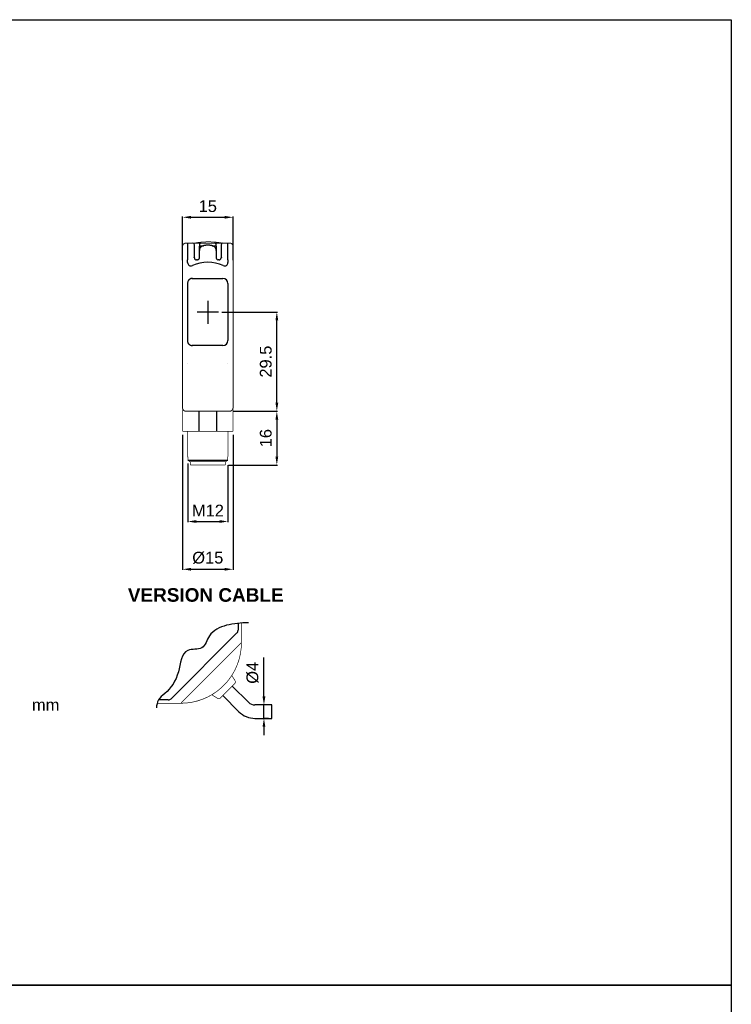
# Model space of a CAD drawing. Extents: x 1821 to 2621, y 925 to 1499.
# Tile 8 of 8: x 2409 to 2621, y 1206 to 1499. Entities that reach past the tile are written whole.
import ezdxf

# ---------------------------------------------------------------- set-up
doc = ezdxf.new("R2010")
doc.units = 0
doc.header["$MEASUREMENT"] = 0
doc.linetypes.add('HIDDENNEW00', pattern=[4.5, 3, -1.5])
doc.linetypes.add('TRATTEGGIATA2', pattern=[0.375, 0.25, -0.125])
doc.layers.get('0').update_dxf_attribs({"linetype": 'CONTINUOUS'})
doc.layers.get('DEFPOINTS').update_dxf_attribs({"linetype": 'CONTINUOUS'})
doc.layers.add('DISEGNO', color=3, linetype='HIDDENNEW00')
doc.layers.add('TRATTEGGIO', color=7, linetype='TRATTEGGIATA2')
doc.styles.add('QUOTE', font='ARIAL.TTF', dxfattribs={"height": 3.5})
doc.dimstyles.new('QUOTE', dxfattribs={"dimscale": 0, "dimtxt": 2.5, "dimasz": 2.5, "dimexe": 0.18, "dimexo": 1, "dimgap": 1.5, "dimtad": 1, "dimdec": 1, "dimzin": 0, "dimdsep": 46, "dimtxsty": 'QUOTE', "dimcen": 0.09, "dimadec": 0, "dimazin": 0, "dimtm": -0.1, "dimtfac": 0.5, "dimtdec": 1, "dimtmove": 0, "dimatfit": 0, "dimfxl": 0, "dimtolj": 2, "dimtzin": 0, "dimarcsym": 0})

# ---------------------------------------------------------------- blocks, each defined once
blk = doc.blocks.new('*D69')
at = {"layer": 'DEFPOINTS', "color": 0, "linetype": 'ByBlock'}
for p in [(2481.89, 1295.11), (2484.2, 1295.11), (2484.2, 1291.11)]:
    blk.add_point(p, dxfattribs=at)
at = {"layer": 'TRATTEGGIO', "color": 0, "linetype": 'ByBlock', "lineweight": -2}
for p, q in [((2481.89, 1297.61), (2481.89, 1309.2)), ((2483.2, 1295.11), (2481.71, 1295.11)), ((2481.89, 1291.11), (2481.89, 1295.11)), ((2483.2, 1291.11), (2481.71, 1291.11)), ((2481.89, 1288.61), (2481.89, 1286.11))]:
    blk.add_line(p, q, dxfattribs=at)
at = {"layer": 'TRATTEGGIO', "color": 0, "linetype": 'ByBlock'}
for points in [[(2481.47, 1297.61), (2482.31, 1297.61), (2481.89, 1295.11)], [(2481.47, 1288.61), (2482.31, 1288.61), (2481.89, 1291.11)]]:
    blk.add_solid(points, dxfattribs=at)
at = {"layer": 'TRATTEGGIO', "color": 0, "linetype": 'ByBlock', "insert": (2478.51, 1304.66), "char_height": 3.5, "attachment_point": 5, "rotation": 90, "style": 'QUOTE'}
blk.add_mtext('\\A2;%%c4', dxfattribs=at)
blk = doc.blocks.new('*D70')
at = {"layer": 'DEFPOINTS', "color": 0, "linetype": 'ByBlock'}
for p in [(2457.69, 1376.42), (2472.69, 1376.42), (2472.69, 1335.43)]:
    blk.add_point(p, dxfattribs=at)
at = {"layer": 'TRATTEGGIO', "color": 0, "linetype": 'ByBlock', "lineweight": -2}
for p, q in [((2457.69, 1375.42), (2457.69, 1335.25)), ((2472.69, 1375.42), (2472.69, 1335.25)), ((2460.19, 1335.43), (2470.19, 1335.43))]:
    blk.add_line(p, q, dxfattribs=at)
at = {"layer": 'TRATTEGGIO', "color": 0, "linetype": 'ByBlock'}
for points in [[(2460.19, 1335.85), (2460.19, 1335.02), (2457.69, 1335.43)], [(2470.19, 1335.85), (2470.19, 1335.02), (2472.69, 1335.43)]]:
    blk.add_solid(points, dxfattribs=at)
at = {"layer": 'TRATTEGGIO', "color": 0, "linetype": 'ByBlock', "insert": (2465.19, 1338.82), "char_height": 3.5, "attachment_point": 5, "style": 'QUOTE'}
blk.add_mtext('\\A2;%%c15', dxfattribs=at)
blk = doc.blocks.new('*D71')
at = {"layer": 'DEFPOINTS', "color": 0, "linetype": 'ByBlock'}
for p in [(2471.69, 1382.42), (2470.39, 1366.42), (2485.72, 1366.42)]:
    blk.add_point(p, dxfattribs=at)
at = {"layer": 'TRATTEGGIO', "color": 0, "linetype": 'ByBlock', "lineweight": -2}
for p, q in [((2472.69, 1382.42), (2485.9, 1382.42)), ((2485.72, 1379.92), (2485.72, 1368.92)), ((2471.39, 1366.42), (2485.9, 1366.42))]:
    blk.add_line(p, q, dxfattribs=at)
at = {"layer": 'TRATTEGGIO', "color": 0, "linetype": 'ByBlock'}
for points in [[(2485.31, 1379.92), (2486.14, 1379.92), (2485.72, 1382.42)], [(2485.31, 1368.92), (2486.14, 1368.92), (2485.72, 1366.42)]]:
    blk.add_solid(points, dxfattribs=at)
at = {"layer": 'TRATTEGGIO', "color": 0, "linetype": 'ByBlock', "insert": (2482.44, 1374.42), "char_height": 3.5, "attachment_point": 5, "rotation": 90, "style": 'QUOTE'}
blk.add_mtext('\\A2;16', dxfattribs=at)
blk = doc.blocks.new('*D72')
at = {"layer": 'DEFPOINTS', "color": 0, "linetype": 'ByBlock'}
for p in [(2459.27, 1367.92), (2471.19, 1367.42), (2471.19, 1349.63)]:
    blk.add_point(p, dxfattribs=at)
at = {"layer": 'TRATTEGGIO', "color": 0, "linetype": 'ByBlock', "lineweight": -2}
for p, q in [((2459.27, 1366.92), (2459.27, 1349.45)), ((2471.19, 1366.42), (2471.19, 1349.45)), ((2461.77, 1349.63), (2468.69, 1349.63))]:
    blk.add_line(p, q, dxfattribs=at)
at = {"layer": 'TRATTEGGIO', "color": 0, "linetype": 'ByBlock'}
for points in [[(2461.77, 1350.05), (2461.77, 1349.22), (2459.27, 1349.63)], [(2468.69, 1350.05), (2468.69, 1349.22), (2471.19, 1349.63)]]:
    blk.add_solid(points, dxfattribs=at)
at = {"layer": 'TRATTEGGIO', "color": 0, "linetype": 'ByBlock', "insert": (2465.23, 1352.89), "char_height": 3.5, "attachment_point": 5, "style": 'QUOTE'}
blk.add_mtext('\\A2;M12', dxfattribs=at)
blk = doc.blocks.new('*D73')
at = {"layer": 'DEFPOINTS', "color": 0, "linetype": 'ByBlock'}
for p in [(2468.36, 1411.92), (2485.72, 1411.92), (2471.69, 1382.42)]:
    blk.add_point(p, dxfattribs=at)
at = {"layer": 'TRATTEGGIO', "color": 0, "linetype": 'ByBlock', "lineweight": -2}
for p, q in [((2469.36, 1411.92), (2485.9, 1411.92)), ((2485.72, 1384.92), (2485.72, 1409.42)), ((2472.69, 1382.42), (2485.9, 1382.42))]:
    blk.add_line(p, q, dxfattribs=at)
at = {"layer": 'TRATTEGGIO', "color": 0, "linetype": 'ByBlock'}
for points in [[(2485.31, 1409.42), (2486.14, 1409.42), (2485.72, 1411.92)], [(2485.31, 1384.92), (2486.14, 1384.92), (2485.72, 1382.42)]]:
    blk.add_solid(points, dxfattribs=at)
at = {"layer": 'TRATTEGGIO', "color": 0, "linetype": 'ByBlock', "insert": (2482.44, 1397.17), "char_height": 3.5, "attachment_point": 5, "rotation": 90, "style": 'QUOTE'}
blk.add_mtext('\\A2;29.5', dxfattribs=at)
blk = doc.blocks.new('*D74')
at = {"layer": 'DEFPOINTS', "color": 0, "linetype": 'ByBlock'}
for p in [(2472.69, 1440.09), (2457.69, 1426.3), (2472.69, 1426.3)]:
    blk.add_point(p, dxfattribs=at)
at = {"layer": 'TRATTEGGIO', "color": 0, "linetype": 'ByBlock', "lineweight": -2}
for p, q in [((2457.69, 1427.3), (2457.69, 1440.27)), ((2460.19, 1440.09), (2470.19, 1440.09)), ((2472.69, 1427.3), (2472.69, 1440.27))]:
    blk.add_line(p, q, dxfattribs=at)
at = {"layer": 'TRATTEGGIO', "color": 0, "linetype": 'ByBlock'}
for points in [[(2460.19, 1440.5), (2460.19, 1439.67), (2457.69, 1440.09)], [(2470.19, 1440.5), (2470.19, 1439.67), (2472.69, 1440.09)]]:
    blk.add_solid(points, dxfattribs=at)
at = {"layer": 'TRATTEGGIO', "color": 0, "linetype": 'ByBlock', "insert": (2465.19, 1443.38), "char_height": 3.5, "attachment_point": 5, "style": 'QUOTE'}
blk.add_mtext('\\A2;15', dxfattribs=at)

msp = doc.modelspace()

# ---------------------------------------------------------------- linework, layer by layer
at = {"color": 7, "linetype": 'Continuous'}
for p, q in [((2459.19, 1432.42), (2459.19, 1427.42)), ((2461.19, 1428.1), (2461.19, 1431.92)), ((2462.69, 1431.92), (2462.69, 1431.52)), ((2462.69, 1430.21), (2462.69, 1431.52)), ((2462.79, 1431.62), (2463.87, 1431.62)), ((2466.51, 1431.62), (2467.59, 1431.62)), ((2467.69, 1431.52), (2467.69, 1431.92)), ((2467.69, 1431.52), (2467.69, 1430.21)), ((2469.19, 1431.92), (2469.19, 1428.1)), ((2471.19, 1427.42), (2471.19, 1432.42)), ((2462.69, 1428.02), (2462.69, 1430.21)), ((2467.69, 1430.21), (2467.69, 1428.02)), ((2459.19, 1426.64), (2459.19, 1427.42)), ((2461.19, 1428.02), (2461.19, 1428.1)), ((2462.09, 1427.42), (2461.79, 1427.42)), ((2468.59, 1427.42), (2468.29, 1427.42)), ((2469.19, 1428.1), (2469.19, 1428.02)), ((2471.19, 1427.42), (2471.19, 1426.64)), ((2465.19, 1415.24), (2465.19, 1408.42)), ((2468.36, 1411.92), (2462.05, 1411.92)), ((2459.19, 1396.56), (2459.19, 1396.56)), ((2471.19, 1396.56), (2471.19, 1396.56)), ((2462.5, 1382.42), (2462.5, 1376.42)), ((2467.88, 1376.42), (2467.88, 1382.42)), ((2459.19, 1368.92), (2459.26, 1368.92)), ((2459.27, 1367.92), (2471.1, 1367.92)), ((2471.12, 1368.92), (2471.19, 1368.92))]:
    msp.add_line(p, q, dxfattribs=at)
for points, const_width in [([(2458.69, 1432.42, 0.414214), (2457.69, 1431.42)], 0.3), ([(2465.39, 1432.81, 0.046496), (2461.14, 1432.42)], 0.2), ([(2469.64, 1432.42, 0.046496), (2465.39, 1432.81)], 0.2), ([(2472.69, 1431.42, 0.414214), (2471.69, 1432.42)], 0.3), ([(2457.69, 1383.42, 0.414215), (2458.69, 1382.42)], 0.3), ([(2471.69, 1382.42, 0.414215), (2472.69, 1383.42)], 0.3), ([(2459.26, 1368.92), (2459.26, 1368.92, -0.138879), (2459.26, 1368.92, -0.083297), (2459.26, 1368.91, -0.04433), (2459.26, 1368.91, -0.02652), (2459.26, 1368.91, -0.017006), (2459.26, 1368.9, -0.011714), (2459.27, 1368.89, -0.009949), (2459.27, 1368.89, -0.009491), (2459.27, 1368.88, -0.005908), (2459.27, 1368.87, -0.001615), (2459.27, 1368.87, -0.007358), (2459.27, 1368.86, -0.011139), (2459.27, 1368.84, -0.004795), (2459.27, 1368.82, -0.002336)], 0.2), ([(2459.27, 1367.92), (2459.3, 1367.89, 0.000017), (2459.33, 1367.86, 0.000016), (2459.36, 1367.83, 0.000017), (2459.39, 1367.8, 0.000021), (2459.42, 1367.77, 0.000016), (2459.45, 1367.74, 0.000006), (2459.48, 1367.71, 0.000023), (2459.51, 1367.68, 0.00004), (2459.56, 1367.63, 0.00002), (2459.63, 1367.57, 0.000011)], 0.2), ([(2470.75, 1367.57), (2470.78, 1367.6, 0.00002), (2470.81, 1367.62, 0.000018), (2470.84, 1367.65, 0.00002), (2470.86, 1367.68, 0.000023), (2470.89, 1367.71, 0.000017), (2470.92, 1367.74, 0.000006), (2470.95, 1367.77, 0.000024), (2470.98, 1367.8, 0.000041), (2471.04, 1367.85, 0.00002), (2471.1, 1367.92, 0.00001)], 0.2), ([(2471.1, 1368.82), (2471.1, 1368.83, -0.004033), (2471.1, 1368.84, -0.004376), (2471.1, 1368.85, -0.00458), (2471.11, 1368.86, -0.004683), (2471.11, 1368.86, -0.004828), (2471.11, 1368.87, -0.004882), (2471.11, 1368.88, -0.005859), (2471.11, 1368.89, -0.008034), (2471.11, 1368.89, -0.00757), (2471.11, 1368.9, -0.002899), (2471.11, 1368.9, -0.013586), (2471.11, 1368.91, -0.045746), (2471.12, 1368.91, -0.049491), (2471.12, 1368.92, -0.039669)], 0.2)]:
    msp.add_lwpolyline(points, format="xyb", dxfattribs=dict(at, const_width=const_width))
for points, const_width in [([(2457.69, 1427.42), (2457.69, 1431.42)], 0.3), ([(2458.69, 1432.42), (2459.19, 1432.42)], 0.3), ([(2459.19, 1432.42), (2460.69, 1432.42)], 0.3), ([(2460.69, 1432.42), (2463.19, 1432.42)], 0.3), ([(2463.19, 1432.42), (2465.19, 1432.42)], 0.3), ([(2465.19, 1432.42), (2467.19, 1432.42)], 0.3), ([(2467.19, 1432.42), (2469.69, 1432.42)], 0.3), ([(2469.69, 1432.42), (2471.19, 1432.42)], 0.3), ([(2471.19, 1432.42), (2471.69, 1432.42)], 0.3), ([(2472.69, 1431.42), (2472.69, 1427.42)], 0.3), ([(2457.69, 1386.42), (2457.69, 1427.42)], 0.3), ([(2472.69, 1427.42), (2472.69, 1386.42)], 0.3), ([(2457.69, 1383.42), (2457.69, 1386.42)], 0.3), ([(2472.69, 1386.42), (2472.69, 1383.42)], 0.3), ([(2457.69, 1383.42), (2457.69, 1376.42)], 0.2), ([(2471.69, 1382.42), (2458.69, 1382.42)], 0.3), ([(2472.69, 1376.42), (2472.69, 1383.42)], 0.2), ([(2462.5, 1376.42), (2457.69, 1376.42)], 0.2), ([(2459.19, 1376.42), (2459.19, 1368.92)], 0.2), ([(2467.88, 1376.42), (2462.5, 1376.42)], 0.2), ([(2472.69, 1376.42), (2467.88, 1376.42)], 0.2), ([(2471.19, 1368.92), (2471.19, 1376.42)], 0.2), ([(2459.27, 1368.82), (2459.27, 1367.92)], 0.2), ([(2459.63, 1367.57), (2459.81, 1367.42)], 0.2), ([(2470.57, 1367.42), (2459.81, 1367.42)], 0.2), ([(2459.99, 1367.42), (2459.99, 1366.42)], 0.2), ([(2470.39, 1366.42), (2470.39, 1367.42)], 0.2), ([(2470.57, 1367.42), (2470.75, 1367.57)], 0.2), ([(2471.1, 1367.92), (2471.1, 1368.82)], 0.2), ([(2465.19, 1366.42), (2459.99, 1366.42)], 0.2), ([(2470.39, 1366.42), (2465.19, 1366.42)], 0.2)]:
    msp.add_lwpolyline(points, dxfattribs=dict(at, const_width=const_width))
for points in [[(2463.19, 1432.42), (2463.16, 1432.42, 0.016283), (2463.13, 1432.41, 0.015331), (2463.1, 1432.41, 0.015037), (2463.07, 1432.4, 0.015814), (2463.03, 1432.39, 0.016169), (2463, 1432.38, 0.016375), (2462.97, 1432.37, 0.016511), (2462.94, 1432.35, 0.016804), (2462.91, 1432.34, 0.016901), (2462.89, 1432.32, 0.016967), (2462.86, 1432.29, 0.017131), (2462.83, 1432.27, 0.017449), (2462.81, 1432.25, 0.017076), (2462.79, 1432.22, 0.016147), (2462.77, 1432.19, 0.017354), (2462.75, 1432.16, 0.019903), (2462.74, 1432.13, 0.015788), (2462.72, 1432.1, 0.007154), (2462.71, 1432.07, 0.020431), (2462.7, 1432.04, 0.034038), (2462.69, 1431.99, 0.017612), (2462.69, 1431.92, 0.009709)], [(2465.19, 1431.78), (2465.05, 1431.78, 0.004494), (2464.91, 1431.77, 0.004169), (2464.78, 1431.77, 0.00459), (2464.64, 1431.76, 0.005869), (2464.51, 1431.74, 0.006835), (2464.38, 1431.73, 0.007717), (2464.24, 1431.7, 0.00828), (2464.11, 1431.68, 0.008681), (2463.99, 1431.65, 0.00921), (2463.86, 1431.62, 0.009923), (2463.74, 1431.58, 0.010712), (2463.63, 1431.54, 0.01167), (2463.52, 1431.49, 0.01267), (2463.41, 1431.44, 0.0138), (2463.31, 1431.38, 0.015259), (2463.22, 1431.32, 0.017163), (2463.13, 1431.25, 0.018266), (2463.05, 1431.18, 0.018689), (2462.98, 1431.1, 0.022282), (2462.91, 1431.02, 0.028262), (2462.86, 1430.93, 0.022799), (2462.81, 1430.84, 0.010177), (2462.77, 1430.76, 0.028385), (2462.74, 1430.65, 0.042121), (2462.71, 1430.46, 0.019356), (2462.69, 1430.21, 0.010172)], [(2467.69, 1430.21), (2467.69, 1430.33, 0.015313), (2467.68, 1430.44, 0.015174), (2467.66, 1430.54, 0.017073), (2467.64, 1430.65, 0.021084), (2467.61, 1430.75, 0.022444), (2467.57, 1430.84, 0.021798), (2467.52, 1430.93, 0.021685), (2467.46, 1431.02, 0.021862), (2467.4, 1431.1, 0.021804), (2467.32, 1431.18, 0.021666), (2467.25, 1431.25, 0.020792), (2467.16, 1431.32, 0.019208), (2467.06, 1431.38, 0.017553), (2466.97, 1431.44, 0.015779), (2466.86, 1431.49, 0.014385), (2466.75, 1431.54, 0.013181), (2466.63, 1431.58, 0.011733), (2466.51, 1431.62, 0.010133), (2466.39, 1431.65, 0.009984), (2466.26, 1431.68, 0.010452), (2466.13, 1431.7, 0.007668), (2466, 1431.72, 0.003298), (2465.88, 1431.74, 0.009081), (2465.73, 1431.76, 0.013762), (2465.5, 1431.77, 0.006611), (2465.19, 1431.78, 0.003565)], [(2467.69, 1431.92), (2467.69, 1431.95, 0.016284), (2467.68, 1431.98, 0.015331), (2467.68, 1432.01, 0.015037), (2467.67, 1432.04, 0.015814), (2467.66, 1432.07, 0.016169), (2467.65, 1432.1, 0.016375), (2467.64, 1432.13, 0.01651), (2467.62, 1432.16, 0.016804), (2467.61, 1432.19, 0.0169), (2467.59, 1432.22, 0.016966), (2467.56, 1432.25, 0.017131), (2467.54, 1432.27, 0.017449), (2467.52, 1432.29, 0.017076), (2467.49, 1432.32, 0.016147), (2467.46, 1432.34, 0.017354), (2467.43, 1432.35, 0.019902), (2467.4, 1432.37, 0.015787), (2467.37, 1432.38, 0.007154), (2467.34, 1432.39, 0.02043), (2467.31, 1432.4, 0.034036), (2467.26, 1432.41, 0.017611), (2467.19, 1432.42, 0.009708)], [(2461.19, 1428.1), (2461.19, 1428.1, 0.025992), (2461.18, 1428.11, 0.025429), (2461.18, 1428.12, 0.022139), (2461.18, 1428.12, 0.016855), (2461.17, 1428.13, 0.013018), (2461.17, 1428.14, 0.010125), (2461.16, 1428.14, 0.007716), (2461.16, 1428.15, 0.004755), (2461.15, 1428.16, 0.003329), (2461.14, 1428.16, 0.004037), (2461.14, 1428.17, -0.001125), (2461.13, 1428.18, -0.009386), (2461.12, 1428.19, -0.005101), (2461.11, 1428.21, -0.002292)], [(2469.27, 1428.21), (2469.26, 1428.2, -0.006295), (2469.25, 1428.19, -0.007116), (2469.25, 1428.19, -0.006149), (2469.24, 1428.18, -0.00333), (2469.24, 1428.17, -0.001616), (2469.23, 1428.16, -0.000514), (2469.22, 1428.16, 0.001992), (2469.22, 1428.15, 0.006558), (2469.21, 1428.14, 0.005448), (2469.21, 1428.14, -0.001525), (2469.2, 1428.13, 0.014738), (2469.2, 1428.12, 0.041204), (2469.19, 1428.11, 0.024238), (2469.19, 1428.1, 0.012938)]]:
    msp.add_lwpolyline(points, format="xyb", dxfattribs=at)
for centre, radius, start, end in [((2460.69, 1431.92), 0.5, 0, 90), ((2462.79, 1431.52), 0.1, 90, 180), ((2467.59, 1431.52), 0.1, 0, 90), ((2469.69, 1431.92), 0.5, 90, 180), ((2460.19, 1426.64), 1, 180, 294.4073), ((2465.19, 1415.62), 11.1, 65.5927, 114.4073), ((2461.79, 1428.02), 0.6, 180, 238.9957), ((2461.79, 1428.02), 0.6, 238.9957, 270), ((2462.09, 1428.02), 0.6, 270, 301.0051), ((2462.09, 1428.02), 0.6, 301.0051, 0), ((2468.29, 1428.02), 0.6, 180, 238.9949), ((2468.29, 1428.02), 0.6, 238.9949, 270), ((2468.59, 1428.02), 0.6, 270, 301.0043), ((2468.59, 1428.02), 0.6, 301.0043, 0), ((2470.19, 1426.64), 1, 245.5927, 0)]:
    msp.add_arc(centre, radius, start, end, dxfattribs=at)
at = {"layer": 'DISEGNO', "color": 7, "linetype": 'Continuous'}
for p, q in [((2459.14, 1420.42), (2459.14, 1403.42)), ((2460.43, 1421.92), (2469.69, 1421.92)), ((2471.19, 1420.42), (2471.19, 1403.42)), ((2469.69, 1401.92), (2460.43, 1401.92)), ((2474.19, 1319.35), (2474.19, 1317.34)), ((2473.84, 1316.5), (2454.3, 1296.96)), ((2477.29, 1295.91), (2472.48, 1300.72)), ((2454.3, 1296.96), (2454.3, 1296.96)), ((2469.65, 1297.89), (2474.46, 1293.08)), ((2450.53, 1296.6), (2450.53, 1296.6)), ((2453.45, 1296.6), (2450.53, 1296.6)), ((2484.2, 1295.11), (2479.2, 1295.11)), ((2484.2, 1293.11), (2484.2, 1295.11)), ((2479.2, 1291.11), (2484.2, 1291.11)), ((2484.2, 1291.11), (2484.2, 1293.11))]:
    msp.add_line(p, q, dxfattribs=at)
for points in [[(2460.63, 1421.92), (2460.45, 1421.91, 0.034882), (2460.27, 1421.87, 0.030498), (2460.08, 1421.81, 0.03117), (2459.9, 1421.73, 0.03902), (2459.73, 1421.61, 0.032581), (2459.58, 1421.48, 0.016715), (2459.44, 1421.34, 0.041339), (2459.33, 1421.15, 0.069562), (2459.23, 1420.84, 0.03731), (2459.14, 1420.42, 0.019849)], [(2459.14, 1403.42), (2459.15, 1403.23, 0.034504), (2459.18, 1403.05, 0.030188), (2459.24, 1402.87, 0.030893), (2459.33, 1402.68, 0.038752), (2459.45, 1402.51, 0.032453), (2459.58, 1402.36, 0.016683), (2459.71, 1402.22, 0.041343), (2459.9, 1402.11, 0.069919), (2460.21, 1402.01, 0.03764), (2460.63, 1401.92, 0.020049)]]:
    msp.add_lwpolyline(points, format="xyb", dxfattribs=at)
at = {"layer": 'DISEGNO', "color": 7, "linetype": 'Continuous', "const_width": 0.2}
for points in [[(2475.19, 1319.44), (2475.19, 1313.6)], [(2474.16, 1312.57), (2458.22, 1296.64)], [(2474.16, 1312.57), (2475.19, 1313.6)], [(2473.26, 1302.38), (2472.32, 1303.85)], [(2473.15, 1301.38), (2468.98, 1297.22)], [(2466.39, 1298.13), (2467.99, 1297.11)], [(2457.19, 1295.6), (2450.14, 1295.6)], [(2457.19, 1295.6), (2458.22, 1296.64)]]:
    msp.add_lwpolyline(points, dxfattribs=at)
for points in [[(2457.19, 1295.6, 0.414214), (2475.19, 1313.6)], [(2473.15, 1301.38, 0.351665), (2473.26, 1302.38)], [(2467.99, 1297.11), (2468.03, 1297.09, 0.014027), (2468.06, 1297.07, 0.013419), (2468.1, 1297.05, 0.013222), (2468.14, 1297.04, 0.013726), (2468.19, 1297.02, 0.013959), (2468.23, 1297.01, 0.014082), (2468.27, 1297, 0.014168), (2468.32, 1296.99, 0.014358), (2468.37, 1296.99, 0.01441), (2468.41, 1296.99, 0.014426), (2468.46, 1296.99, 0.01456), (2468.51, 1296.99, 0.014835), (2468.55, 1297, 0.014493), (2468.6, 1297.01, 0.013666), (2468.64, 1297.02, 0.014782), (2468.69, 1297.03, 0.01712), (2468.73, 1297.05, 0.013437), (2468.77, 1297.07, 0.005744), (2468.81, 1297.09, 0.017767), (2468.85, 1297.11, 0.029877), (2468.91, 1297.16, 0.015237), (2468.98, 1297.22, 0.00831)]]:
    msp.add_lwpolyline(points, format="xyb", dxfattribs=at)
at = {"layer": 'DISEGNO', "color": 7, "linetype": 'Continuous'}
for centre, radius, start, end in [((2469.69, 1420.42), 1.5, 0, 90), ((2469.69, 1403.42), 1.5, 270, 0), ((2472.99, 1317.34), 1.2, 315, 0), ((2453.45, 1297.8), 1.2, 270, 314.9978), ((2479.2, 1297.82), 2.71, 225, 270), ((2479.2, 1297.82), 6.71, 225, 270)]:
    msp.add_arc(centre, radius, start, end, dxfattribs=at)
at = {"layer": 'TRATTEGGIO', "color": 0, "linetype": 'ByBlock'}
for points in [[(2220.86, 1498.83), (2620.86, 1498.83), (2620.86, 1211.83), (2220.86, 1211.83)], [(2220.86, 1211.83), (2620.86, 1211.83), (2620.86, 924.83), (2220.86, 924.83)]]:
    msp.add_lwpolyline(points, close=True, dxfattribs=at)
msp.add_spline([(2477.29, 1319.56), (2470.75, 1318.77), (2465.67, 1315.61), (2463.42, 1312.12), (2459.24, 1311.33), (2456.43, 1304.91), (2452.37, 1298.48), (2450.53, 1296.6), (2449.89, 1294.2)], degree=3, dxfattribs=at)

# ---------------------------------------------------------------- texts
at = {"color": 7, "linetype": 'Continuous', "attachment_point": 4}
for s, insert, char_height in [('{\\fArial|b1|i0|c0|p34;VERSION CABLE}', (2441.42, 1327.77), 4.032), ('{\\fArial|b0|i0|c0|p34;mm}', (2412.9, 1295.12), 3.51)]:
    msp.add_mtext(s, dxfattribs=dict(at, insert=insert, char_height=char_height))

# ---------------------------------------------------------------- dimensions: what is measured, and where the dimension line sits
at = {"layer": 'TRATTEGGIO', "color": 0, "linetype": 'ByBlock'}
for base, p1, p2, text, picture, middle in [((2472.69, 1440.09), (2457.69, 1426.3), (2472.69, 1426.3), '15', '*D74', (2465.19, 1443.38)), ((2472.69, 1335.43), (2457.69, 1376.42), (2472.69, 1376.42), '%%c15', '*D70', (2465.19, 1338.82)), ((2471.19, 1349.63), (2459.27, 1367.92), (2471.19, 1367.42), 'M12', '*D72', (2465.23, 1352.89))]:
    dim = msp.add_linear_dim(base=base, p1=p1, p2=p2, text=text, dimstyle='QUOTE', override={"dimscale": 1}, dxfattribs=at)
    dim.commit()
    dim.dimension.update_dxf_attribs({"geometry": picture, "text_midpoint": middle})
dim = msp.add_linear_dim(base=(2485.72, 1411.92), p1=(2471.69, 1382.42), p2=(2468.36, 1411.92), angle=90, dimstyle='QUOTE', override={"dimscale": 1}, dxfattribs=at)
dim.commit()
dim.dimension.update_dxf_attribs({"geometry": '*D73', "text_midpoint": (2482.44, 1397.17)})
for base, p1, p2, text, picture, middle in [((2485.72, 1366.42), (2471.69, 1382.42), (2470.39, 1366.42), '16', '*D71', (2482.44, 1374.42)), ((2481.89, 1295.11), (2484.2, 1291.11), (2484.2, 1295.11), '%%c4', '*D69', (2478.51, 1304.66))]:
    dim = msp.add_linear_dim(base=base, p1=p1, p2=p2, angle=90, text=text, dimstyle='QUOTE', override={"dimscale": 1}, dxfattribs=at)
    dim.commit()
    dim.dimension.update_dxf_attribs({"geometry": picture, "text_midpoint": middle})

doc.saveas('drawing.dxf')
